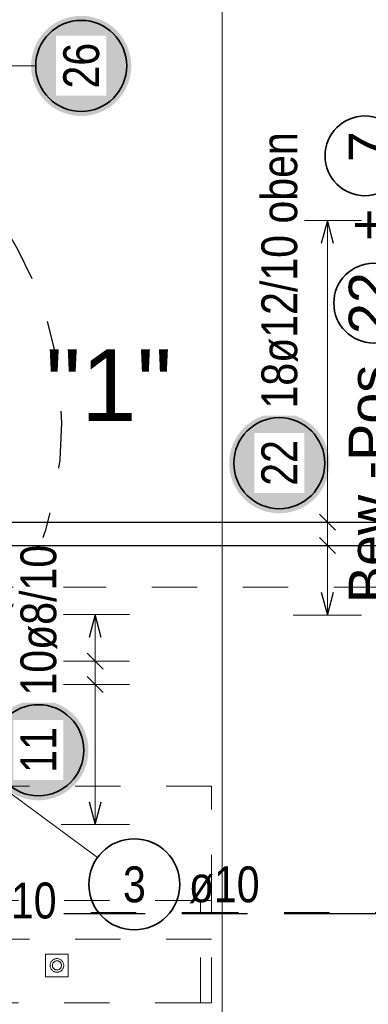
# Model space of a CAD drawing. Header units: millimetres. Extents: x -2.7 to 34.1, y -3.5 to 21.
# Tile 31 of 62: x 5.8 to 6.6, y 11.9 to 14.1. Entities that reach past the tile are written whole.
import ezdxf

# ---------------------------------------------------------------- set-up
doc = ezdxf.new("R2010")
doc.units = ezdxf.units.MM
for name, pattern in [('DASHDOT', [1, 0.5, -0.25, 0, -0.25]), ('DASHDOTX2', [2, 1, -0.5, 0, -0.5]), ('HIDDEN', [0.375, 0.25, -0.125])]:
    doc.linetypes.add(name, pattern=pattern)
doc.layers.add('Achsen', color=7, linetype='Continuous', lineweight=20)
doc.styles.add('Arial', font='arial.ttf')
doc.styles.add('Arial Narrow', font='ARIALN.TTF')

msp = doc.modelspace()

# ---------------------------------------------------------------- hatches: boundary and pattern name
at = {"lineweight": 25, "true_color": 0xffffff}
for points in [[(6.054143, 13.957933), (6.054076, 13.961772), (6.053875, 13.965606), (6.053541, 13.969431), (6.053073, 13.973242), (6.052472, 13.977034), (6.05174, 13.980803), (6.050876, 13.984544), (6.049882, 13.988253), (6.04876, 13.991925), (6.04751, 13.995555), (6.046134, 13.999139), (6.044633, 14.002674), (6.043011, 14.006154), (6.041268, 14.009575), (6.039406, 14.012933), (6.037429, 14.016224), (6.035337, 14.019444), (6.033135, 14.022589), (6.030825, 14.025656), (6.028408, 14.028639), (6.025889, 14.031537), (6.023271, 14.034345), (6.020556, 14.03706), (6.017748, 14.039679), (6.01485, 14.042198), (6.011866, 14.044614), (6.0088, 14.046925), (6.005655, 14.049127), (6.002434, 14.051218), (5.999143, 14.053196), (5.995785, 14.055057), (5.992364, 14.0568), (5.988884, 14.058423), (5.98535, 14.059923), (5.981766, 14.061299), (5.978135, 14.062549), (5.974463, 14.063672), (5.970755, 14.064665), (5.967014, 14.065529), (5.963245, 14.066262), (5.959452, 14.066862), (5.955641, 14.06733), (5.951817, 14.067665), (5.947982, 14.067866), (5.944143, 14.067933), (5.940304, 14.067866), (5.93647, 14.067665), (5.932645, 14.06733), (5.928834, 14.066862), (5.925042, 14.066262), (5.921273, 14.065529), (5.917532, 14.064665), (5.913823, 14.063672), (5.910151, 14.062549), (5.906521, 14.061299), (5.902937, 14.059923), (5.899402, 14.058423), (5.895923, 14.0568), (5.892501, 14.055057), (5.889143, 14.053196), (5.885852, 14.051218), (5.882632, 14.049127), (5.879487, 14.046925), (5.876421, 14.044614), (5.873437, 14.042198), (5.870539, 14.039679), (5.867731, 14.03706), (5.865016, 14.034345), (5.862397, 14.031537), (5.859878, 14.028639), (5.857462, 14.025656), (5.855151, 14.022589), (5.852949, 14.019444), (5.850858, 14.016224), (5.848881, 14.012933), (5.847019, 14.009575), (5.845276, 14.006154), (5.843653, 14.002674), (5.842153, 13.999139), (5.840777, 13.995555), (5.839527, 13.991925), (5.838405, 13.988253), (5.837411, 13.984544), (5.836547, 13.980803), (5.835814, 13.977034), (5.835214, 13.973242), (5.834746, 13.969431), (5.834411, 13.965606), (5.83421, 13.961772), (5.834143, 13.957933), (5.83421, 13.954094), (5.834411, 13.95026), (5.834746, 13.946435), (5.835214, 13.942624), (5.835814, 13.938831), (5.836547, 13.935062), (5.837411, 13.931321), (5.838405, 13.927613), (5.839527, 13.923941), (5.840777, 13.920311), (5.842153, 13.916726), (5.843653, 13.913192), (5.845276, 13.909712), (5.847019, 13.906291), (5.848881, 13.902933), (5.850858, 13.899642), (5.852949, 13.896422), (5.855151, 13.893276), (5.857462, 13.89021), (5.859878, 13.887226), (5.862397, 13.884328), (5.865016, 13.88152), (5.867731, 13.878805), (5.870539, 13.876187), (5.873437, 13.873668), (5.876421, 13.871252), (5.879487, 13.868941), (5.882632, 13.866739), (5.885852, 13.864647), (5.889143, 13.86267), (5.892501, 13.860809), (5.895923, 13.859065), (5.899402, 13.857443), (5.902937, 13.855943), (5.906521, 13.854567), (5.910151, 13.853317), (5.913823, 13.852194), (5.917532, 13.8512), (5.921273, 13.850337), (5.925042, 13.849604), (5.928834, 13.849003), (5.932645, 13.848535), (5.93647, 13.848201), (5.940304, 13.848), (5.944143, 13.847933), (5.947982, 13.848), (5.951817, 13.848201), (5.955641, 13.848535), (5.959452, 13.849003), (5.963245, 13.849604), (5.967014, 13.850337), (5.970755, 13.8512), (5.974463, 13.852194), (5.978135, 13.853317), (5.981766, 13.854567), (5.98535, 13.855943), (5.988884, 13.857443), (5.992364, 13.859065), (5.995785, 13.860809), (5.999143, 13.86267), (6.002434, 13.864647), (6.005655, 13.866739), (6.0088, 13.868941), (6.011866, 13.871252), (6.01485, 13.873668), (6.017748, 13.876187), (6.020556, 13.878805), (6.023271, 13.88152), (6.025889, 13.884328), (6.028408, 13.887226), (6.030825, 13.89021), (6.033135, 13.893276), (6.035337, 13.896422), (6.037429, 13.899642), (6.039406, 13.902933), (6.041268, 13.906291), (6.043011, 13.909712), (6.044633, 13.913192), (6.046134, 13.916726), (6.04751, 13.920311), (6.04876, 13.923941), (6.049882, 13.927613), (6.050876, 13.931321), (6.05174, 13.935062), (6.052472, 13.938831), (6.053073, 13.942624), (6.053541, 13.946435), (6.053875, 13.95026)], [(6.489582, 13.085486), (6.489515, 13.089324), (6.489314, 13.093159), (6.488979, 13.096984), (6.488511, 13.100795), (6.48791, 13.104587), (6.487178, 13.108356), (6.486314, 13.112097), (6.48532, 13.115806), (6.484198, 13.119477), (6.482948, 13.123108), (6.481572, 13.126692), (6.480072, 13.130227), (6.478449, 13.133706), (6.476706, 13.137127), (6.474844, 13.140486), (6.472867, 13.143777), (6.470776, 13.146997), (6.468573, 13.150142), (6.466263, 13.153208), (6.463846, 13.156192), (6.461327, 13.15909), (6.458709, 13.161898), (6.455994, 13.164613), (6.453186, 13.167231), (6.450288, 13.16975), (6.447304, 13.172167), (6.444238, 13.174477), (6.441093, 13.17668), (6.437873, 13.178771), (6.434582, 13.180748), (6.431223, 13.18261), (6.427802, 13.184353), (6.424323, 13.185976), (6.420788, 13.187476), (6.417204, 13.188852), (6.413573, 13.190102), (6.409902, 13.191224), (6.406193, 13.192218), (6.402452, 13.193082), (6.398683, 13.193814), (6.394891, 13.194415), (6.39108, 13.194883), (6.387255, 13.195218), (6.38342, 13.195419), (6.379582, 13.195486), (6.375743, 13.195419), (6.371908, 13.195218), (6.368083, 13.194883), (6.364273, 13.194415), (6.36048, 13.193814), (6.356711, 13.193082), (6.35297, 13.192218), (6.349261, 13.191224), (6.34559, 13.190102), (6.341959, 13.188852), (6.338375, 13.187476), (6.334841, 13.185976), (6.331361, 13.184353), (6.32794, 13.18261), (6.324582, 13.180748), (6.32129, 13.178771), (6.31807, 13.17668), (6.314925, 13.174477), (6.311859, 13.172167), (6.308875, 13.16975), (6.305977, 13.167231), (6.303169, 13.164613), (6.300454, 13.161898), (6.297836, 13.15909), (6.295317, 13.156192), (6.2929, 13.153208), (6.29059, 13.150142), (6.288387, 13.146997), (6.286296, 13.143777), (6.284319, 13.140486), (6.282457, 13.137127), (6.280714, 13.133706), (6.279092, 13.130227), (6.277591, 13.126692), (6.276215, 13.123108), (6.274965, 13.119477), (6.273843, 13.115806), (6.272849, 13.112097), (6.271985, 13.108356), (6.271253, 13.104587), (6.270652, 13.100795), (6.270184, 13.096984), (6.26985, 13.093159), (6.269649, 13.089324), (6.269582, 13.085486), (6.269649, 13.081647), (6.26985, 13.077812), (6.270184, 13.073987), (6.270652, 13.070177), (6.271253, 13.066384), (6.271985, 13.062615), (6.272849, 13.058874), (6.273843, 13.055165), (6.274965, 13.051494), (6.276215, 13.047863), (6.277591, 13.044279), (6.279092, 13.040745), (6.280714, 13.037265), (6.282457, 13.033844), (6.284319, 13.030486), (6.286296, 13.027194), (6.288387, 13.023974), (6.29059, 13.020829), (6.2929, 13.017763), (6.295317, 13.014779), (6.297836, 13.011881), (6.300454, 13.009073), (6.303169, 13.006358), (6.305977, 13.00374), (6.308875, 13.001221), (6.311859, 12.998804), (6.314925, 12.996494), (6.31807, 12.994291), (6.32129, 12.9922), (6.324582, 12.990223), (6.32794, 12.988361), (6.331361, 12.986618), (6.334841, 12.984996), (6.338375, 12.983495), (6.341959, 12.982119), (6.34559, 12.980869), (6.349261, 12.979747), (6.35297, 12.978753), (6.356711, 12.977889), (6.36048, 12.977157), (6.364273, 12.976556), (6.368083, 12.976088), (6.371908, 12.975754), (6.375743, 12.975553), (6.379582, 12.975486), (6.38342, 12.975553), (6.387255, 12.975754), (6.39108, 12.976088), (6.394891, 12.976556), (6.398683, 12.977157), (6.402452, 12.977889), (6.406193, 12.978753), (6.409902, 12.979747), (6.413573, 12.980869), (6.417204, 12.982119), (6.420788, 12.983495), (6.424323, 12.984996), (6.427802, 12.986618), (6.431223, 12.988361), (6.434582, 12.990223), (6.437873, 12.9922), (6.441093, 12.994291), (6.444238, 12.996494), (6.447304, 12.998804), (6.450288, 13.001221), (6.453186, 13.00374), (6.455994, 13.006358), (6.458709, 13.009073), (6.461327, 13.011881), (6.463846, 13.014779), (6.466263, 13.017763), (6.468573, 13.020829), (6.470776, 13.023974), (6.472867, 13.027194), (6.474844, 13.030486), (6.476706, 13.033844), (6.478449, 13.037265), (6.480072, 13.040745), (6.481572, 13.044279), (6.482948, 13.047863), (6.484198, 13.051494), (6.48532, 13.055165), (6.486314, 13.058874), (6.487178, 13.062615), (6.48791, 13.066384), (6.488511, 13.070177), (6.488979, 13.073987), (6.489314, 13.077812)]]:
    msp.add_hatch(color=7, dxfattribs=at).paths.add_polyline_path(points)
at = {"layer": 'Achsen', "lineweight": 25, "true_color": 0xffffff}
msp.add_hatch(color=7, dxfattribs=at).paths.add_polyline_path([(5.96, 12.455098), (5.959933, 12.458937), (5.959732, 12.462771), (5.959397, 12.466596), (5.958929, 12.470407), (5.958329, 12.474199), (5.957596, 12.477968), (5.956733, 12.481709), (5.955739, 12.485418), (5.954616, 12.48909), (5.953366, 12.49272), (5.95199, 12.496304), (5.95049, 12.499839), (5.948867, 12.503318), (5.947124, 12.50674), (5.945263, 12.510098), (5.943285, 12.513389), (5.941194, 12.516609), (5.938992, 12.519754), (5.936681, 12.52282), (5.934265, 12.525804), (5.931746, 12.528702), (5.929127, 12.53151), (5.926412, 12.534225), (5.923604, 12.536844), (5.920707, 12.539363), (5.917723, 12.541779), (5.914656, 12.54409), (5.911511, 12.546292), (5.908291, 12.548383), (5.905, 12.55036), (5.901642, 12.552222), (5.898221, 12.553965), (5.894741, 12.555588), (5.891207, 12.557088), (5.887622, 12.558464), (5.883992, 12.559714), (5.88032, 12.560836), (5.876611, 12.56183), (5.87287, 12.562694), (5.869101, 12.563427), (5.865309, 12.564027), (5.861498, 12.564495), (5.857673, 12.56483), (5.853839, 12.565031), (5.85, 12.565098), (5.846161, 12.565031), (5.842327, 12.56483), (5.838502, 12.564495), (5.834691, 12.564027), (5.830899, 12.563427), (5.82713, 12.562694), (5.823389, 12.56183), (5.81968, 12.560836), (5.816008, 12.559714), (5.812378, 12.558464), (5.808793, 12.557088), (5.805259, 12.555588), (5.801779, 12.553965), (5.798358, 12.552222), (5.795, 12.55036), (5.791709, 12.548383), (5.788489, 12.546292), (5.785344, 12.54409), (5.782277, 12.541779), (5.779293, 12.539363), (5.776396, 12.536844), (5.773588, 12.534225), (5.770873, 12.53151), (5.768254, 12.528702), (5.765735, 12.525804), (5.763319, 12.52282), (5.761008, 12.519754), (5.758806, 12.516609), (5.756715, 12.513389), (5.754737, 12.510098), (5.752876, 12.50674), (5.751133, 12.503318), (5.74951, 12.499839), (5.74801, 12.496304), (5.746634, 12.49272), (5.745384, 12.48909), (5.744261, 12.485418), (5.743267, 12.481709), (5.742404, 12.477968), (5.741671, 12.474199), (5.741071, 12.470407), (5.740603, 12.466596), (5.740268, 12.462771), (5.740067, 12.458937), (5.74, 12.455098), (5.740067, 12.451259), (5.740268, 12.447424), (5.740603, 12.4436), (5.741071, 12.439789), (5.741671, 12.435996), (5.742404, 12.432227), (5.743267, 12.428486), (5.744261, 12.424778), (5.745384, 12.421106), (5.746634, 12.417475), (5.74801, 12.413891), (5.74951, 12.410357), (5.751133, 12.406877), (5.752876, 12.403456), (5.754737, 12.400098), (5.756715, 12.396807), (5.758806, 12.393586), (5.761008, 12.390441), (5.763319, 12.387375), (5.765735, 12.384391), (5.768254, 12.381493), (5.770873, 12.378685), (5.773588, 12.37597), (5.776396, 12.373352), (5.779293, 12.370833), (5.782277, 12.368416), (5.785344, 12.366106), (5.788489, 12.363904), (5.791709, 12.361812), (5.795, 12.359835), (5.798358, 12.357973), (5.801779, 12.35623), (5.805259, 12.354608), (5.808793, 12.353107), (5.812378, 12.351731), (5.816008, 12.350481), (5.81968, 12.349359), (5.823389, 12.348365), (5.82713, 12.347501), (5.830899, 12.346769), (5.834691, 12.346168), (5.838502, 12.3457), (5.842327, 12.345366), (5.846161, 12.345165), (5.85, 12.345098), (5.853839, 12.345165), (5.857673, 12.345366), (5.861498, 12.3457), (5.865309, 12.346168), (5.869101, 12.346769), (5.87287, 12.347501), (5.876611, 12.348365), (5.88032, 12.349359), (5.883992, 12.350481), (5.887622, 12.351731), (5.891207, 12.353107), (5.894741, 12.354608), (5.898221, 12.35623), (5.901642, 12.357973), (5.905, 12.359835), (5.908291, 12.361812), (5.911511, 12.363904), (5.914656, 12.366106), (5.917723, 12.368416), (5.920707, 12.370833), (5.923604, 12.373352), (5.926412, 12.37597), (5.929127, 12.378685), (5.931746, 12.381493), (5.934265, 12.384391), (5.936681, 12.387375), (5.938992, 12.390441), (5.941194, 12.393586), (5.943285, 12.396807), (5.945263, 12.400098), (5.947124, 12.403456), (5.948867, 12.406877), (5.95049, 12.410357), (5.95199, 12.413891), (5.953366, 12.417475), (5.954616, 12.421106), (5.955739, 12.424778), (5.956733, 12.428486), (5.957596, 12.432227), (5.958329, 12.435996), (5.958929, 12.439789), (5.959397, 12.4436), (5.959732, 12.447424)])

# ---------------------------------------------------------------- linework, layer by layer
at = {"color": 5, "linetype": 'Continuous', "lineweight": 18, "ltscale": 2}
for p, q in [((6.254341, 11.095772), (6.254341, 17.948351)), ((5.844143, 13.957933), (5.567873, 13.957933)), ((6.560364, 13.61827), (6.410364, 13.61827)), ((6.485364, 13.61827), (6.485364, 12.751992)), ((6.560364, 12.955822), (6.410364, 12.955822)), ((6.560364, 12.904864), (6.410364, 12.904864)), ((6.410364, 12.751992), (6.560364, 12.751992))]:
    msp.add_line(p, q, dxfattribs=at)
at = {"color": 3, "linetype": 'Continuous', "lineweight": 25, "ltscale": 2}
for p, q in [((6.485364, 13.61827), (6.471966, 13.56827)), ((6.498761, 13.56827), (6.485364, 13.61827)), ((6.503042, 12.938144), (6.467686, 12.9735)), ((6.503042, 12.887187), (6.467686, 12.922542)), ((6.471966, 12.801992), (6.485364, 12.751992)), ((6.485364, 12.751992), (6.498761, 12.801992))]:
    msp.add_line(p, q, dxfattribs=at)
at = {"color": 7, "linetype": 'HIDDEN', "lineweight": 18, "ltscale": 0.25}
for p, q in [((6.230873, 12.376298), (5.550873, 12.376298)), ((6.230873, 12.12497), (6.230873, 12.376298)), ((6.230873, 12.12497), (6.206573, 12.12497)), ((6.206573, 11.89997), (6.206573, 12.12497)), ((6.230873, 11.89997), (6.230873, 12.12497)), ((6.230873, 12.03997), (5.550873, 12.03997)), ((5.915873, 12.00747), (5.865873, 12.00747)), ((5.865873, 11.95747), (5.865873, 12.00747)), ((5.915873, 11.95747), (5.915873, 12.00747)), ((5.915873, 11.95747), (5.865873, 11.95747)), ((6.206573, 11.89997), (5.576573, 11.89997)), ((6.230873, 11.89997), (6.206573, 11.89997))]:
    msp.add_line(p, q, dxfattribs=at)
at = {"color": 2, "linetype": 'Continuous', "lineweight": 35, "ltscale": 2}
for centre in [(5.944143, 13.957933), (6.379582, 13.085486)]:
    msp.add_circle(centre, 0.1, dxfattribs=at)
at = {"color": 3, "linetype": 'HIDDEN', "lineweight": 25, "ltscale": 0.25}
msp.add_circle((5.101019, 13.174405), 0.8, dxfattribs=at)
at = {"color": 2, "linetype": 'Continuous', "lineweight": 35}
for centre in [(6.567719, 13.760488), (6.586978, 13.436925)]:
    msp.add_circle(centre, 0.0875, dxfattribs=at)
at = {"color": 7, "linetype": 'HIDDEN', "lineweight": 18, "ltscale": 0.25}
for radius in [0.015, 0.01]:
    msp.add_circle((5.890873, 11.98247), radius, dxfattribs=at)
at = {"layer": 'Achsen', "color": 9, "linetype": 'HIDDEN', "lineweight": 0, "ltscale": 0.25}
msp.add_line((12.799198, 12.813358), (2.340213, 12.813358), dxfattribs=at)
at = {"layer": 'Achsen', "color": 5, "linetype": 'Continuous', "lineweight": 18, "ltscale": 2}
for p, q in [((6.05, 12.752991), (5.9, 12.752991)), ((5.975, 12.752991), (5.975, 12.291992)), ((6.05, 12.650547), (5.9, 12.650547)), ((6.05, 12.599325), (5.9, 12.599325)), ((5.9, 12.291992), (6.05, 12.291992))]:
    msp.add_line(p, q, dxfattribs=at)
at = {"layer": 'Achsen', "color": 3, "linetype": 'Continuous', "lineweight": 25, "ltscale": 2}
for p, q in [((5.975, 12.752991), (5.961603, 12.702991)), ((5.988397, 12.702991), (5.975, 12.752991)), ((5.992678, 12.632869), (5.957322, 12.668224)), ((5.992678, 12.581647), (5.957322, 12.617002)), ((5.961603, 12.341992), (5.975, 12.291992)), ((5.975, 12.291992), (5.988397, 12.341992))]:
    msp.add_line(p, q, dxfattribs=at)
at = {"layer": 'Achsen', "color": 3, "linetype": 'DASHDOTX2', "lineweight": 25, "ltscale": 0.25}
msp.add_line((1.634894, 12.09635), (12.794115, 12.09635), dxfattribs=at)
at = {"layer": 'Achsen', "color": 4, "linetype": 'DASHDOT', "lineweight": 50, "ltscale": 0.25}
msp.add_line((2.340213, 12.097121), (12.799198, 12.097121), dxfattribs=at)
at = {"layer": 'Achsen', "color": 2, "linetype": 'Continuous', "lineweight": 35, "ltscale": 2}
msp.add_circle((5.85, 12.455098), 0.1, dxfattribs=at)

# ---------------------------------------------------------------- texts
at = {"color": 4, "lineweight": 50, "style": 'Arial'}
msp.add_text('Bew.-Pos. 22  +   7', height=0.0875, rotation=90, dxfattribs=at).set_placement((6.61972, 12.778242))
at = {"color": 1, "lineweight": 70, "style": 'Arial'}
msp.add_text('"1"', height=0.1575, dxfattribs=at).set_placement((5.865631, 13.178366))
at = {"layer": 'Achsen', "color": 2, "lineweight": 35, "char_height": 0.07875, "attachment_point": 1, "line_spacing_factor": 0.9, "style": 'Arial Narrow'}
for s, insert in [('3', (6.036092, 12.199897)), ('ø10', (6.180898, 12.199897))]:
    msp.add_mtext(s, dxfattribs=dict(at, insert=insert))

# ---------------------------------------------------------------- next in the draw order: texts
at = {"color": 2, "lineweight": 35, "char_height": 0.07875, "attachment_point": 1, "rotation": 90, "line_spacing_factor": 0.9, "style": 'Arial Narrow', "bg_fill": 3, "box_fill_scale": 1.2, "bg_fill_color": 256, "bg_fill_true_color": 13158600, "bg_fill_transparency": 0}
for s, insert in [('26', (5.904768, 13.90832)), ('18ø12/10 oben', (6.340207, 13.205486)), ('22', (6.340207, 13.035873))]:
    msp.add_mtext(s, dxfattribs=dict(at, insert=insert))
at = {"layer": 'Achsen', "color": 2, "lineweight": 35, "char_height": 0.07875, "attachment_point": 1, "rotation": 90, "line_spacing_factor": 0.9, "style": 'Arial Narrow', "bg_fill": 3, "box_fill_scale": 1.2, "bg_fill_color": 256, "bg_fill_true_color": 13158600, "bg_fill_transparency": 0}
for s, insert in [('10ø8/10', (5.810625, 12.575098)), ('11', (5.810625, 12.405485))]:
    msp.add_mtext(s, dxfattribs=dict(at, insert=insert))
at = {"layer": 'Achsen', "color": 2, "lineweight": 35, "insert": (5.558985, 12.164375), "char_height": 0.07875, "attachment_point": 1, "line_spacing_factor": 0.9, "style": 'Arial Narrow', "bg_fill": 3, "box_fill_scale": 1.2, "bg_fill_color": 256, "bg_fill_true_color": 13158600, "bg_fill_transparency": 0}
msp.add_mtext('10ø8/10', dxfattribs=at)

# ---------------------------------------------------------------- next in the draw order: linework, layer by layer
at = {"color": 3, "linetype": 'Continuous', "lineweight": 25, "ltscale": 2}
for p, q in [((5.448373, 12.955822), (9.248373, 12.955822)), ((5.448373, 12.904864), (9.248373, 12.904864))]:
    msp.add_line(p, q, dxfattribs=at)
at = {"color": 7, "linetype": 'HIDDEN', "lineweight": 18, "ltscale": 0.25}
msp.add_line((6.206573, 12.12497), (5.576573, 12.12497), dxfattribs=at)
at = {"layer": 'Achsen', "color": 5, "linetype": 'Continuous', "lineweight": 18, "ltscale": 2}
msp.add_line((5.980272, 12.219678), (5.693916, 12.42978), dxfattribs=at)
at = {"layer": 'Achsen', "color": 2, "linetype": 'Continuous', "lineweight": 35, "ltscale": 2}
msp.add_circle((6.060898, 12.160522), 0.1, dxfattribs=at)

doc.saveas('drawing.dxf')
